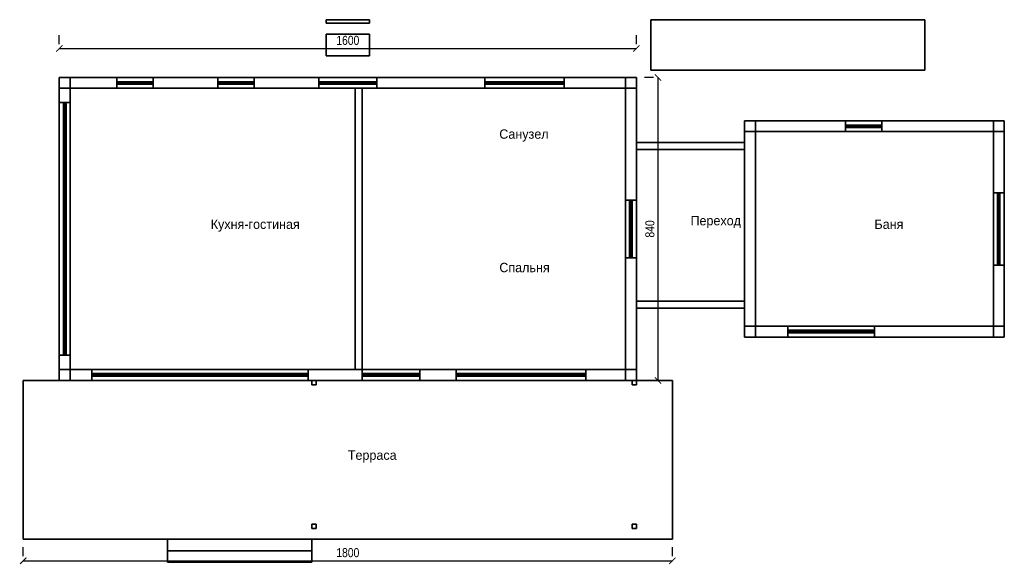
# Model space of a CAD drawing. Header units: metres. Extents: x 4.9 to 32.2, y 8.9 to 24.
import ezdxf

# ---------------------------------------------------------------- set-up
doc = ezdxf.new("R2010")
doc.units = ezdxf.units.M
for name, color, linetype in [('CUT', 7, 'Continuous'), ('DECK', 8, 'Continuous'), ('DIM', 1, 'Continuous'), ('FRAME', 8, 'Continuous'), ('GLASS', 5, 'Continuous'), ('GRAVEL', 8, 'Continuous'), ('INTERIOR_FLOOR', 8, 'Continuous'), ('INTERIOR_WALL', 8, 'Continuous'), ('PLANKEN', 8, 'Continuous'), ('PLINTH', 8, 'Continuous'), ('SEAM_BLACK', 8, 'Continuous'), ('SLAB_CONC', 8, 'Continuous'), ('STEEL_BLACK', 8, 'Continuous'), ('TEXT', 7, 'Continuous')]:
    doc.layers.add(name, color=color, linetype=linetype)
doc.styles.add('OpenSansCondensed-Light', font='OpenSansCondensed-Light.ttf')
doc.dimstyles.new('EZDXF', dxfattribs={"dimtxt": 0.25, "dimasz": 0.175, "dimexe": 0.375, "dimexo": 0.125, "dimgap": 0.1, "dimtad": 1, "dimlfac": 100, "dimzin": 12, "dimdsep": 46, "dimtxsty": 'OpenSansCondensed-Light', "dimblk": 'ARCHTICK', "dimcen": 2.5, "dimazin": 3, "dimtfac": 0.5, "dimtmove": 2, "dimatfit": 3, "dimarcsym": 0})

# ---------------------------------------------------------------- blocks, each defined once
blk = doc.blocks.new('_ARCHTICK')
at = {"color": 0, "linetype": 'ByBlock', "const_width": 0.15}
blk.add_lwpolyline([(-0.5, -0.5), (0.5, 0.5)], dxfattribs=at)

msp = doc.modelspace()

# ---------------------------------------------------------------- linework, layer by layer
at = {"layer": 'CUT'}
for points in [[(6, 22.1), (7.6, 22.1), (7.6, 22.4), (6, 22.4)], [(6, 21.7), (6.3, 21.7), (6.3, 22.4), (6, 22.4)], [(8.6, 22.1), (10.4, 22.1), (10.4, 22.4), (8.6, 22.4)], [(11.4, 22.1), (13.2, 22.1), (13.2, 22.4), (11.4, 22.4)], [(14.8, 22.1), (17.8, 22.1), (17.8, 22.4), (14.8, 22.4)], [(20, 22.1), (22, 22.1), (22, 22.4), (20, 22.4)], [(21.7, 19), (22, 19), (22, 22.4), (21.7, 22.4)], [(7.6, 22.21), (7.66, 22.21), (7.66, 22.28), (7.6, 22.28)], [(8.54, 22.21), (8.6, 22.21), (8.6, 22.28), (8.54, 22.28)], [(10.4, 22.21), (10.46, 22.21), (10.46, 22.28), (10.4, 22.28)], [(11.34, 22.21), (11.4, 22.21), (11.4, 22.28), (11.34, 22.28)], [(13.2, 22.21), (13.26, 22.21), (13.26, 22.28), (13.2, 22.28)], [(13.97, 22.21), (14.03, 22.21), (14.03, 22.28), (13.97, 22.28)], [(14.74, 22.21), (14.8, 22.21), (14.8, 22.28), (14.74, 22.28)], [(17.8, 22.21), (17.86, 22.21), (17.86, 22.28), (17.8, 22.28)], [(18.87, 22.21), (18.93, 22.21), (18.93, 22.28), (18.87, 22.28)], [(19.94, 22.21), (20, 22.21), (20, 22.28), (19.94, 22.28)], [(14.2, 14.3), (14.4, 14.3), (14.4, 22.1), (14.2, 22.1)], [(6.12, 21.64), (6.19, 21.64), (6.19, 21.7), (6.12, 21.7)], [(25, 20.9), (27.8, 20.9), (27.8, 21.2), (25, 21.2)], [(25, 15.2), (25.3, 15.2), (25.3, 21.2), (25, 21.2)], [(27.8, 21.01), (27.86, 21.01), (27.86, 21.08), (27.8, 21.08)], [(28.74, 21.01), (28.8, 21.01), (28.8, 21.08), (28.74, 21.08)], [(28.8, 20.9), (32.2, 20.9), (32.2, 21.2), (28.8, 21.2)], [(31.9, 19.2), (32.2, 19.2), (32.2, 21.2), (31.9, 21.2)], [(22, 16.2), (25, 16.2), (25, 20.4), (22, 20.4)], [(6.12, 19.92), (6.19, 19.92), (6.19, 19.98), (6.12, 19.98)], [(32.01, 19.14), (32.08, 19.14), (32.08, 19.2), (32.01, 19.2)], [(21.81, 18.94), (21.88, 18.94), (21.88, 19), (21.81, 19)], [(6.12, 18.17), (6.19, 18.17), (6.19, 18.23), (6.12, 18.23)], [(21.7, 14), (22, 14), (22, 17.4), (21.7, 17.4)], [(21.81, 17.4), (21.88, 17.4), (21.88, 17.46), (21.81, 17.46)], [(31.9, 15.2), (32.2, 15.2), (32.2, 17.2), (31.9, 17.2)], [(32.01, 17.2), (32.08, 17.2), (32.08, 17.26), (32.01, 17.26)], [(6.12, 16.42), (6.19, 16.42), (6.19, 16.48), (6.12, 16.48)], [(25, 15.2), (26.2, 15.2), (26.2, 15.5), (25, 15.5)], [(26.2, 15.32), (26.26, 15.32), (26.26, 15.39), (26.2, 15.39)], [(27.37, 15.32), (27.43, 15.32), (27.43, 15.39), (27.37, 15.39)], [(28.54, 15.32), (28.6, 15.32), (28.6, 15.39), (28.54, 15.39)], [(28.6, 15.2), (32.2, 15.2), (32.2, 15.5), (28.6, 15.5)], [(6.12, 14.7), (6.19, 14.7), (6.19, 14.76), (6.12, 14.76)], [(6, 14), (6.3, 14), (6.3, 14.7), (6, 14.7)], [(6, 14), (6.9, 14), (6.9, 14.3), (6, 14.3)], [(12.9, 14), (14.4, 14), (14.4, 14.3), (12.9, 14.3)], [(16, 14), (17, 14), (17, 14.3), (16, 14.3)], [(20.6, 14), (22, 14), (22, 14.3), (20.6, 14.3)], [(6.9, 14.12), (6.96, 14.12), (6.96, 14.19), (6.9, 14.19)], [(8.87, 14.12), (8.93, 14.12), (8.93, 14.19), (8.87, 14.19)], [(10.87, 14.12), (10.93, 14.12), (10.93, 14.19), (10.87, 14.19)], [(12.84, 14.12), (12.9, 14.12), (12.9, 14.19), (12.84, 14.19)], [(13, 13.88), (13.12, 13.88), (13.12, 14), (13, 14)], [(14.4, 14.12), (14.46, 14.12), (14.46, 14.19), (14.4, 14.19)], [(15.94, 14.12), (16, 14.12), (16, 14.19), (15.94, 14.19)], [(17, 14.12), (17.06, 14.12), (17.06, 14.19), (17, 14.19)], [(18.77, 14.12), (18.83, 14.12), (18.83, 14.19), (18.77, 14.19)], [(20.54, 14.12), (20.6, 14.12), (20.6, 14.19), (20.54, 14.19)], [(21.88, 13.88), (22, 13.88), (22, 14), (21.88, 14)], [(13, 9.9), (13.12, 9.9), (13.12, 10.02), (13, 10.02)], [(21.88, 9.9), (22, 9.9), (22, 10.02), (21.88, 10.02)]]:
    msp.add_lwpolyline(points, close=True, dxfattribs=at)
at = {"layer": 'DECK'}
for points in [[(5, 9.6), (5, 14), (23, 14), (23, 9.6)], [(5, 9.6), (23, 9.6), (23, 14), (5, 14)], [(9, 9.28), (9, 9.6), (13, 9.6), (13, 9.28)], [(9, 9.28), (13, 9.28), (13, 9.6), (9, 9.6)], [(9, 8.96), (9, 9.28), (13, 9.28), (13, 8.96)], [(9, 8.96), (13, 8.96), (13, 9.28), (9, 9.28)]]:
    msp.add_lwpolyline(points, close=True, dxfattribs=at)
at = {"layer": 'FRAME'}
for points in [[(7.6, 22.21), (7.6, 22.28), (8.6, 22.28), (8.6, 22.21)], [(7.6, 22.21), (7.6, 22.28), (7.66, 22.28), (7.66, 22.21)], [(7.6, 22.21), (8.6, 22.21), (8.6, 22.28), (7.6, 22.28)], [(8.54, 22.21), (8.54, 22.28), (8.6, 22.28), (8.6, 22.21)], [(10.4, 22.21), (10.4, 22.28), (11.4, 22.28), (11.4, 22.21)], [(10.4, 22.21), (10.4, 22.28), (10.46, 22.28), (10.46, 22.21)], [(10.4, 22.21), (11.4, 22.21), (11.4, 22.28), (10.4, 22.28)], [(11.34, 22.21), (11.34, 22.28), (11.4, 22.28), (11.4, 22.21)], [(13.2, 22.21), (13.2, 22.28), (14.8, 22.28), (14.8, 22.21)], [(13.2, 22.21), (13.2, 22.28), (13.26, 22.28), (13.26, 22.21)], [(13.2, 22.21), (14.8, 22.21), (14.8, 22.28), (13.2, 22.28)], [(13.97, 22.21), (13.97, 22.28), (14.03, 22.28), (14.03, 22.21)], [(14.74, 22.21), (14.74, 22.28), (14.8, 22.28), (14.8, 22.21)], [(17.8, 22.21), (17.8, 22.28), (20, 22.28), (20, 22.21)], [(17.8, 22.21), (17.8, 22.28), (17.86, 22.28), (17.86, 22.21)], [(17.8, 22.21), (20, 22.21), (20, 22.28), (17.8, 22.28)], [(18.87, 22.21), (18.87, 22.28), (18.93, 22.28), (18.93, 22.21)], [(19.94, 22.21), (19.94, 22.28), (20, 22.28), (20, 22.21)], [(6.12, 14.7), (6.12, 21.7), (6.19, 21.7), (6.19, 14.7)], [(6.12, 21.64), (6.12, 21.7), (6.19, 21.7), (6.19, 21.64)], [(6.12, 14.7), (6.19, 14.7), (6.19, 21.7), (6.12, 21.7)], [(27.8, 21.01), (27.8, 21.08), (28.8, 21.08), (28.8, 21.01)], [(27.8, 21.01), (27.8, 21.08), (27.86, 21.08), (27.86, 21.01)], [(27.8, 21.01), (28.8, 21.01), (28.8, 21.08), (27.8, 21.08)], [(28.74, 21.01), (28.74, 21.08), (28.8, 21.08), (28.8, 21.01)], [(6.12, 19.92), (6.12, 19.98), (6.19, 19.98), (6.19, 19.92)], [(32.01, 17.2), (32.01, 19.2), (32.08, 19.2), (32.08, 17.2)], [(32.01, 19.14), (32.01, 19.2), (32.08, 19.2), (32.08, 19.14)], [(32.01, 17.2), (32.08, 17.2), (32.08, 19.2), (32.01, 19.2)], [(21.81, 17.4), (21.81, 19), (21.88, 19), (21.88, 17.4)], [(21.81, 18.94), (21.81, 19), (21.88, 19), (21.88, 18.94)], [(21.81, 17.4), (21.88, 17.4), (21.88, 19), (21.81, 19)], [(6.12, 18.17), (6.12, 18.23), (6.19, 18.23), (6.19, 18.17)], [(21.81, 17.4), (21.81, 17.46), (21.88, 17.46), (21.88, 17.4)], [(32.01, 17.2), (32.01, 17.26), (32.08, 17.26), (32.08, 17.2)], [(6.12, 16.42), (6.12, 16.48), (6.19, 16.48), (6.19, 16.42)], [(26.2, 15.32), (26.2, 15.39), (28.6, 15.39), (28.6, 15.32)], [(26.2, 15.32), (26.2, 15.39), (26.26, 15.39), (26.26, 15.32)], [(26.2, 15.32), (28.6, 15.32), (28.6, 15.39), (26.2, 15.39)], [(27.37, 15.32), (27.37, 15.39), (27.43, 15.39), (27.43, 15.32)], [(28.54, 15.32), (28.54, 15.39), (28.6, 15.39), (28.6, 15.32)], [(6.12, 14.7), (6.12, 14.76), (6.19, 14.76), (6.19, 14.7)], [(6.9, 14.12), (6.9, 14.19), (12.9, 14.19), (12.9, 14.12)], [(6.9, 14.12), (6.9, 14.19), (6.96, 14.19), (6.96, 14.12)], [(6.9, 14.12), (12.9, 14.12), (12.9, 14.19), (6.9, 14.19)], [(8.87, 14.12), (8.87, 14.19), (8.93, 14.19), (8.93, 14.12)], [(10.87, 14.12), (10.87, 14.19), (10.93, 14.19), (10.93, 14.12)], [(12.84, 14.12), (12.84, 14.19), (12.9, 14.19), (12.9, 14.12)], [(14.4, 14.12), (14.4, 14.19), (16, 14.19), (16, 14.12)], [(14.4, 14.12), (14.4, 14.19), (14.46, 14.19), (14.46, 14.12)], [(14.4, 14.12), (16, 14.12), (16, 14.19), (14.4, 14.19)], [(15.94, 14.12), (15.94, 14.19), (16, 14.19), (16, 14.12)], [(17, 14.12), (17, 14.19), (20.6, 14.19), (20.6, 14.12)], [(17, 14.12), (17, 14.19), (17.06, 14.19), (17.06, 14.12)], [(17, 14.12), (20.6, 14.12), (20.6, 14.19), (17, 14.19)], [(18.77, 14.12), (18.77, 14.19), (18.83, 14.19), (18.83, 14.12)], [(20.54, 14.12), (20.54, 14.19), (20.6, 14.19), (20.6, 14.12)]]:
    msp.add_lwpolyline(points, close=True, dxfattribs=at)
at = {"layer": 'GLASS'}
for points in [[(7.63, 22.239), (7.63, 22.251), (8.57, 22.251), (8.57, 22.239)], [(7.63, 22.239), (8.57, 22.239), (8.57, 22.251), (7.63, 22.251)], [(10.43, 22.239), (10.43, 22.251), (11.37, 22.251), (11.37, 22.239)], [(10.43, 22.239), (11.37, 22.239), (11.37, 22.251), (10.43, 22.251)], [(13.23, 22.239), (13.23, 22.251), (14.77, 22.251), (14.77, 22.239)], [(13.23, 22.239), (14.77, 22.239), (14.77, 22.251), (13.23, 22.251)], [(17.83, 22.239), (17.83, 22.251), (19.97, 22.251), (19.97, 22.239)], [(17.83, 22.239), (19.97, 22.239), (19.97, 22.251), (17.83, 22.251)], [(6.149, 14.73), (6.149, 21.67), (6.161, 21.67), (6.161, 14.73)], [(6.149, 14.73), (6.161, 14.73), (6.161, 21.67), (6.149, 21.67)], [(27.83, 21.039), (27.83, 21.051), (28.77, 21.051), (28.77, 21.039)], [(27.83, 21.039), (28.77, 21.039), (28.77, 21.051), (27.83, 21.051)], [(22, 16.2), (22, 20.4), (25, 20.4), (25, 16.2)], [(32.039, 17.23), (32.039, 19.17), (32.051, 19.17), (32.051, 17.23)], [(32.039, 17.23), (32.051, 17.23), (32.051, 19.17), (32.039, 19.17)], [(21.839, 17.43), (21.839, 18.97), (21.851, 18.97), (21.851, 17.43)], [(21.839, 17.43), (21.851, 17.43), (21.851, 18.97), (21.839, 18.97)], [(26.23, 15.349), (26.23, 15.361), (28.57, 15.361), (28.57, 15.349)], [(26.23, 15.349), (28.57, 15.349), (28.57, 15.361), (26.23, 15.361)], [(6.93, 14.149), (6.93, 14.161), (12.87, 14.161), (12.87, 14.149)], [(6.93, 14.149), (12.87, 14.149), (12.87, 14.161), (6.93, 14.161)], [(14.43, 14.149), (14.43, 14.161), (15.97, 14.161), (15.97, 14.149)], [(14.43, 14.149), (15.97, 14.149), (15.97, 14.161), (14.43, 14.161)], [(17.03, 14.149), (17.03, 14.161), (20.57, 14.161), (20.57, 14.149)], [(17.03, 14.149), (20.57, 14.149), (20.57, 14.161), (17.03, 14.161)]]:
    msp.add_lwpolyline(points, close=True, dxfattribs=at)
at = {"layer": 'GRAVEL'}
for points in [[(22.4, 22.6), (22.4, 24), (30, 24), (30, 22.6)], [(22.4, 22.6), (30, 22.6), (30, 24), (22.4, 24)]]:
    msp.add_lwpolyline(points, close=True, dxfattribs=at)
at = {"layer": 'INTERIOR_FLOOR'}
for points in [[(6.3, 14.3), (6.3, 22.1), (21.7, 22.1), (21.7, 14.3)], [(6.3, 14.3), (21.7, 14.3), (21.7, 22.1), (6.3, 22.1)], [(25.3, 15.5), (25.3, 20.9), (31.9, 20.9), (31.9, 15.5)], [(25.3, 15.5), (31.9, 15.5), (31.9, 20.9), (25.3, 20.9)]]:
    msp.add_lwpolyline(points, close=True, dxfattribs=at)
at = {"layer": 'INTERIOR_WALL'}
msp.add_lwpolyline([(14.2, 14.3), (14.2, 22.1), (14.4, 22.1), (14.4, 14.3)], close=True, dxfattribs=at)
at = {"layer": 'PLANKEN'}
for points in [[(6, 22.1), (6, 22.4), (7.6, 22.4), (7.6, 22.1)], [(6, 21.7), (6, 22.4), (6.3, 22.4), (6.3, 21.7)], [(7.6, 22.1), (7.6, 22.4), (8.6, 22.4), (8.6, 22.1)], [(7.6, 22.1), (8.6, 22.1), (8.6, 22.4), (7.6, 22.4)], [(8.6, 22.1), (8.6, 22.4), (10.4, 22.4), (10.4, 22.1)], [(10.4, 22.1), (10.4, 22.4), (11.4, 22.4), (11.4, 22.1)], [(10.4, 22.1), (11.4, 22.1), (11.4, 22.4), (10.4, 22.4)], [(11.4, 22.1), (11.4, 22.4), (13.2, 22.4), (13.2, 22.1)], [(14.8, 22.1), (14.8, 22.4), (17.8, 22.4), (17.8, 22.1)], [(17.8, 22.1), (17.8, 22.4), (20, 22.4), (20, 22.1)], [(17.8, 22.1), (20, 22.1), (20, 22.4), (17.8, 22.4)], [(20, 22.1), (20, 22.4), (22, 22.4), (22, 22.1)], [(25, 20.9), (25, 21.2), (27.8, 21.2), (27.8, 20.9)], [(25, 15.2), (25, 21.2), (25.3, 21.2), (25.3, 15.2)], [(28.8, 20.9), (28.8, 21.2), (32.2, 21.2), (32.2, 20.9)], [(31.9, 19.2), (31.9, 21.2), (32.2, 21.2), (32.2, 19.2)], [(31.9, 17.2), (31.9, 19.2), (32.2, 19.2), (32.2, 17.2)], [(31.9, 17.2), (32.2, 17.2), (32.2, 19.2), (31.9, 19.2)], [(31.9, 15.2), (31.9, 17.2), (32.2, 17.2), (32.2, 15.2)], [(25, 15.2), (25, 15.5), (26.2, 15.5), (26.2, 15.2)], [(28.6, 15.2), (28.6, 15.5), (32.2, 15.5), (32.2, 15.2)], [(6, 14), (6, 14.7), (6.3, 14.7), (6.3, 14)], [(6, 14), (6, 14.3), (6.9, 14.3), (6.9, 14)], [(12.9, 14), (12.9, 14.3), (14.4, 14.3), (14.4, 14)], [(14.4, 14), (14.4, 14.3), (16, 14.3), (16, 14)], [(14.4, 14), (16, 14), (16, 14.3), (14.4, 14.3)], [(16, 14), (16, 14.3), (17, 14.3), (17, 14)], [(20.6, 14), (20.6, 14.3), (22, 14.3), (22, 14)]]:
    msp.add_lwpolyline(points, close=True, dxfattribs=at)
at = {"layer": 'PLINTH'}
for points in [[(6, 14), (6, 22.4), (22, 22.4), (22, 14)], [(6, 14), (22, 14), (22, 22.4), (6, 22.4)], [(25, 15.2), (25, 21.2), (32.2, 21.2), (32.2, 15.2)], [(25, 15.2), (32.2, 15.2), (32.2, 21.2), (25, 21.2)], [(22, 16), (22, 20.6), (25, 20.6), (25, 16)], [(22, 16), (25, 16), (25, 20.6), (22, 20.6)], [(5, 9.6), (5, 14), (23, 14), (23, 9.6)], [(5, 9.6), (23, 9.6), (23, 14), (5, 14)]]:
    msp.add_lwpolyline(points, close=True, dxfattribs=at)
at = {"layer": 'SEAM_BLACK'}
for points in [[(21.7, 19), (21.7, 22.4), (22, 22.4), (22, 19)], [(21.7, 17.4), (21.7, 19), (22, 19), (22, 17.4)], [(21.7, 17.4), (22, 17.4), (22, 19), (21.7, 19)], [(21.7, 14), (21.7, 17.4), (22, 17.4), (22, 14)]]:
    msp.add_lwpolyline(points, close=True, dxfattribs=at)
at = {"layer": 'SLAB_CONC'}
for points in [[(13.4, 23.9), (13.4, 24), (14.6, 24), (14.6, 23.9)], [(13.4, 23.9), (14.6, 23.9), (14.6, 24), (13.4, 24)], [(13.4, 23), (13.4, 23.6), (14.6, 23.6), (14.6, 23)], [(13.4, 23), (14.6, 23), (14.6, 23.6), (13.4, 23.6)]]:
    msp.add_lwpolyline(points, close=True, dxfattribs=at)
at = {"layer": 'STEEL_BLACK'}
for points in [[(13, 13.88), (13, 14), (13.12, 14), (13.12, 13.88)], [(21.88, 13.88), (21.88, 14), (22, 14), (22, 13.88)], [(13, 9.9), (13, 10.02), (13.12, 10.02), (13.12, 9.9)], [(21.88, 9.9), (21.88, 10.02), (22, 10.02), (22, 9.9)]]:
    msp.add_lwpolyline(points, close=True, dxfattribs=at)

# ---------------------------------------------------------------- texts
at = {"layer": 'TEXT'}
for s, p in [('Санузел', (18.2, 20.7)), ('Кухня-гостиная', (10.2, 18.2)), ('Переход', (23.5, 18.3)), ('Баня', (28.6, 18.2)), ('Спальня', (18.2, 17)), ('Терраса', (14, 11.8))]:
    msp.add_text(s, height=0.26, dxfattribs=at).set_placement(p)

# ---------------------------------------------------------------- dimensions: what is measured, and where the dimension line sits
at = {"layer": 'DIM'}
for base, p1, p2 in [((6, 23.2), (6, 23.2), (22, 23.2)), ((5, 9), (5, 9), (23, 9))]:
    msp.add_linear_dim(base=base, p1=p1, p2=p2, dimstyle='EZDXF', dxfattribs=at).render()
msp.add_linear_dim(base=(22.6, 14), p1=(22.6, 14), p2=(22.6, 22.4), angle=90, dimstyle='EZDXF', dxfattribs=at).render()

doc.saveas('drawing.dxf')
